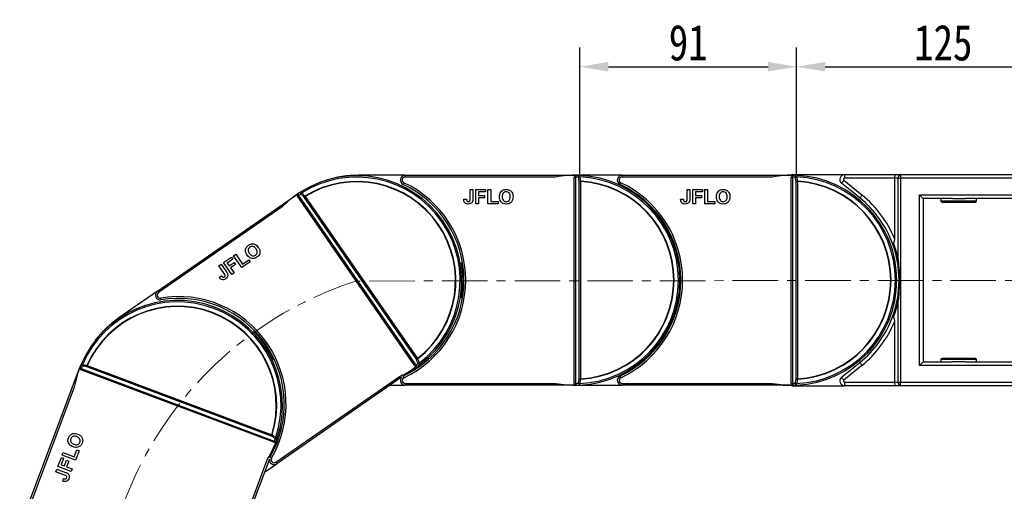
# Model space of a CAD drawing. Header units: millimetres. Extents: x -1177 to 904, y 240 to 1698.
# Tile 21 of 51: x -410 to 3, y 1099 to 1296. Entities that reach past the tile are written whole.
import ezdxf

# ---------------------------------------------------------------- set-up
doc = ezdxf.new("R2010")
doc.units = ezdxf.units.MM
doc.linetypes.add('CENTERX2', pattern=[20.32, 12.7, -2.54, 2.54, -2.54])
doc.styles.get("Standard").update_dxf_attribs({"font": '仿宋_GB2312.ttf', "width": 0.8})
doc.dimstyles.new('ISO-60.1', dxfattribs={"dimtxt": 15, "dimasz": 12, "dimexe": 8, "dimexo": 0.625, "dimgap": 2.5, "dimtad": 1, "dimdsep": 46, "dimtxsty": 'Standard', "dimcen": 2.5, "dimadec": 0, "dimazin": 0, "dimtfac": 1, "dimtmove": 0, "dimatfit": 3, "dimfxl": 0, "dimarcsym": 0})

# ---------------------------------------------------------------- blocks, each defined once
blk = doc.blocks.new('*D3551')
at = {"color": 0, "lineweight": -2}
for p, q in [((-83.87, 1231.59), (-83.87, 1284.55)), ((39.15, 1229.9), (39.15, 1284.55)), ((-71.87, 1276.55), (27.15, 1276.55))]:
    blk.add_line(p, q, dxfattribs=at)
at = {"color": 0, "lineweight": 9}
for points in [[(-71.87, 1278.55), (-71.87, 1274.55), (-83.87, 1276.55)], [(27.15, 1278.55), (27.15, 1274.55), (39.15, 1276.55)]]:
    blk.add_solid(points, dxfattribs=at)
at = {"layer": 'Defpoints', "color": 0, "lineweight": 9}
for p in [(39.15, 1276.55), (-83.87, 1230.97), (39.15, 1229.27)]:
    blk.add_point(p, dxfattribs=at)
at = {"color": 0, "lineweight": 9, "insert": (-22.36, 1286.55), "char_height": 15, "attachment_point": 5}
blk.add_mtext('125', dxfattribs=at)
blk = doc.blocks.new('*D3552')
at = {"color": 0, "lineweight": -2}
for p, q in [((-174.87, 1231.59), (-174.87, 1284.55)), ((-83.87, 1231.59), (-83.87, 1284.55)), ((-162.87, 1276.55), (-95.87, 1276.55))]:
    blk.add_line(p, q, dxfattribs=at)
at = {"color": 0, "lineweight": 9}
for points in [[(-162.87, 1278.55), (-162.87, 1274.55), (-174.87, 1276.55)], [(-95.87, 1278.55), (-95.87, 1274.55), (-83.87, 1276.55)]]:
    blk.add_solid(points, dxfattribs=at)
at = {"layer": 'Defpoints', "color": 0, "lineweight": 9}
for p in [(-83.87, 1276.55), (-174.87, 1230.97), (-83.87, 1230.97)]:
    blk.add_point(p, dxfattribs=at)
at = {"color": 0, "lineweight": 9, "insert": (-129.37, 1286.55), "char_height": 15, "attachment_point": 5}
blk.add_mtext('91', dxfattribs=at)

msp = doc.modelspace()

# ---------------------------------------------------------------- linework, layer by layer
at = {"color": 7, "linetype": 'Continuous', "lineweight": 25}
for p, q in [((-85.851, 1231.298), (-63.766, 1231.298)), ((-63.766, 1231.298), (-63.766, 1229.798)), ((-63.766, 1231.298), (-42.23, 1231.298)), ((-42.23, 1231.298), (-40.23, 1231.298)), ((-40.23, 1231.298), (-40.23, 1229.798)), ((-40.23, 1231.298), (37.149, 1231.298)), ((-248.129, 1231.034), (-267.851, 1231.034)), ((-248.129, 1230.284), (-248.129, 1231.034)), ((-248.129, 1231.034), (-177.162, 1231.034)), ((-184.94, 1230.284), (-248.129, 1230.284)), ((-177.162, 1231.034), (-177.162, 1231.033)), ((-177.162, 1231.034), (-176.851, 1231.034)), ((-177.162, 1143.784), (-177.162, 1230.284)), ((-177.006, 1230.284), (-177.162, 1230.284)), ((-157.129, 1231.034), (-176.851, 1231.034)), ((-176.631, 1230.278), (-176.631, 1143.791)), ((-175.071, 1228.396), (-174.54, 1228.396)), ((-175.071, 1145.673), (-175.071, 1228.396)), ((-174.54, 1228.396), (-174.54, 1145.673)), ((-157.129, 1230.284), (-157.129, 1231.034)), ((-157.129, 1231.034), (-86.162, 1231.034)), ((-93.94, 1230.284), (-157.129, 1230.284)), ((-86.162, 1231.034), (-86.162, 1231.033)), ((-86.162, 1231.034), (-85.851, 1231.034)), ((-86.162, 1143.784), (-86.162, 1230.284)), ((-86.006, 1230.284), (-86.162, 1230.284)), ((-85.631, 1230.278), (-85.631, 1143.791)), ((-84.071, 1228.396), (-83.54, 1228.396)), ((-84.071, 1145.673), (-84.071, 1228.396)), ((-83.54, 1228.396), (-83.54, 1145.673)), ((-57.363, 1221.54), (-65.025, 1227.744)), ((-64.081, 1228.91), (-56.419, 1222.705)), ((-42.851, 1229.798), (-63.766, 1229.798)), ((-41.29, 1229.798), (-42.851, 1229.798)), ((-42.851, 1229.798), (-42.851, 1204.483)), ((-41.29, 1229.798), (-40.23, 1229.798)), ((-41.29, 1195.696), (-41.29, 1229.798)), ((37.149, 1229.798), (-40.23, 1229.798)), ((-40.23, 1229.798), (-40.23, 1144.27)), ((-352.083, 1182.43), (-293.747, 1222.843)), ((-220.85, 1225.034), (-219.696, 1225.034)), ((-220.85, 1221.151), (-220.85, 1225.034)), ((-219.696, 1225.034), (-219.696, 1221.252)), ((-218.465, 1219.034), (-218.465, 1225.034)), ((-218.465, 1225.034), (-214.388, 1225.034)), ((-214.388, 1224.034), (-217.312, 1224.034)), ((-217.312, 1224.034), (-217.312, 1222.573)), ((-214.388, 1225.034), (-214.388, 1224.034)), ((-213.388, 1219.034), (-213.388, 1225.034)), ((-213.388, 1225.034), (-212.235, 1225.034)), ((-212.235, 1225.034), (-212.235, 1220.034)), ((-129.85, 1225.034), (-128.696, 1225.034)), ((-129.85, 1221.151), (-129.85, 1225.034)), ((-128.696, 1225.034), (-128.696, 1221.252)), ((-127.465, 1219.034), (-127.465, 1225.034)), ((-127.465, 1225.034), (-123.388, 1225.034)), ((-123.388, 1224.034), (-126.312, 1224.034)), ((-126.312, 1224.034), (-126.312, 1222.573)), ((-123.388, 1225.034), (-123.388, 1224.034)), ((-122.388, 1219.034), (-122.388, 1225.034)), ((-122.388, 1225.034), (-121.235, 1225.034)), ((-121.235, 1225.034), (-121.235, 1220.034)), ((-244.061, 1151.123), (-293.32, 1222.227)), ((-292.88, 1222.524), (-243.628, 1151.43)), ((-243.417, 1153.866), (-290.525, 1221.865)), ((-290.089, 1222.167), (-242.981, 1154.168)), ((-223.542, 1220.957), (-222.388, 1221.034)), ((-217.312, 1219.034), (-218.465, 1219.034)), ((-217.312, 1222.573), (-214.773, 1222.573)), ((-214.773, 1221.573), (-217.312, 1221.573)), ((-217.312, 1221.573), (-217.312, 1219.034)), ((-214.773, 1222.573), (-214.773, 1221.573)), ((-209.158, 1219.034), (-213.388, 1219.034)), ((-212.235, 1220.034), (-209.158, 1220.034)), ((-209.158, 1220.034), (-209.158, 1219.034)), ((-132.542, 1220.957), (-131.388, 1221.034)), ((-126.312, 1219.034), (-127.465, 1219.034)), ((-126.312, 1222.573), (-123.773, 1222.573)), ((-123.773, 1221.573), (-126.312, 1221.573)), ((-126.312, 1221.573), (-126.312, 1219.034)), ((-123.773, 1222.573), (-123.773, 1221.573)), ((-118.158, 1219.034), (-122.388, 1219.034)), ((-121.235, 1220.034), (-118.158, 1220.034)), ((-118.158, 1220.034), (-118.158, 1219.034)), ((-32.351, 1151.27), (-32.351, 1222.798)), ((-32.351, 1222.798), (30.649, 1222.798)), ((-30.851, 1221.298), (-30.851, 1152.77)), ((-18.543, 1221.298), (-30.851, 1221.298)), ((-23.351, 1221.298), (-23.351, 1220.298)), ((-22.851, 1219.798), (-8.851, 1219.798)), ((-18.543, 1221.298), (-13.158, 1221.298)), ((16.457, 1221.298), (-13.158, 1221.298)), ((-8.351, 1220.298), (-8.351, 1221.298)), ((-299.714, 1217.797), (-351.656, 1181.813)), ((-324.282, 1194.39), (-320.931, 1196.712)), ((-320.866, 1189.458), (-324.282, 1194.39)), ((-320.362, 1195.89), (-322.764, 1194.225)), ((-322.764, 1194.225), (-321.932, 1193.024)), ((-321.932, 1193.024), (-319.845, 1194.469)), ((-320.931, 1196.712), (-320.362, 1195.89)), ((-320.109, 1197.281), (-319.161, 1197.938)), ((-316.692, 1192.349), (-320.109, 1197.281)), ((-319.845, 1194.469), (-319.276, 1193.647)), ((-319.161, 1197.938), (-316.313, 1193.828)), ((-313.214, 1194.758), (-316.692, 1192.349)), ((-316.313, 1193.828), (-313.784, 1195.58)), ((-313.784, 1195.58), (-313.214, 1194.758)), ((-224.055, 1194.334), (-224.461, 1194.334)), ((-133.055, 1194.334), (-133.461, 1194.334)), ((-326.243, 1193.032), (-325.294, 1193.689)), ((-324.031, 1189.84), (-326.243, 1193.032)), ((-325.294, 1193.689), (-323.14, 1190.58)), ((-319.276, 1193.647), (-321.363, 1192.202)), ((-321.363, 1192.202), (-319.917, 1190.115)), ((-319.917, 1190.115), (-320.866, 1189.458)), ((-326.134, 1188.147), (-325.229, 1188.868)), ((-352.083, 1182.43), (-368.295, 1171.198)), ((-224.461, 1179.734), (-224.055, 1179.734)), ((-133.461, 1179.734), (-133.055, 1179.734)), ((-41.29, 1144.27), (-41.29, 1178.373)), ((-42.851, 1169.585), (-42.851, 1144.27)), ((-311.394, 1165.971), (-311.728, 1165.74)), ((-303.413, 1153.739), (-303.08, 1153.97)), ((-30.851, 1152.77), (-18.543, 1152.77)), ((-23.351, 1153.77), (-23.351, 1152.77)), ((-8.851, 1154.27), (-22.851, 1154.27)), ((-13.158, 1152.77), (-18.543, 1152.77)), ((-13.158, 1152.77), (16.457, 1152.77)), ((-8.351, 1152.77), (-8.351, 1153.77)), ((-409.855, 1083.277), (-384.917, 1149.718)), ((-384.215, 1149.455), (-384.16, 1149.6)), ((-303.231, 1119.058), (-384.215, 1149.455)), ((-384.022, 1149.949), (-303.051, 1119.557)), ((-304.265, 1121.68), (-381.712, 1150.749)), ((-381.525, 1151.245), (-304.078, 1122.176)), ((-243.633, 1150.506), (-248.791, 1146.934)), ((-243.841, 1151.084), (-243.09, 1151.057)), ((-65.025, 1146.325), (-57.363, 1152.529)), ((-56.419, 1151.363), (-64.081, 1145.159)), ((30.649, 1151.27), (-32.351, 1151.27)), ((-302.396, 1110.709), (-250.455, 1146.693)), ((-249.638, 1146.346), (-301.969, 1110.093)), ((-174.54, 1145.673), (-175.071, 1145.673)), ((-83.54, 1145.673), (-84.071, 1145.673)), ((-386.948, 1142.172), (-409.153, 1083.013)), ((-254.419, 1143.034), (-248.129, 1143.034)), ((-248.129, 1143.784), (-248.129, 1143.034)), ((-248.129, 1143.784), (-184.94, 1143.784)), ((-177.162, 1143.034), (-248.129, 1143.034)), ((-177.006, 1143.784), (-177.162, 1143.784)), ((-177.162, 1143.034), (-177.162, 1143.035)), ((-176.851, 1143.034), (-177.162, 1143.034)), ((-177.003, 1143.627), (-176.401, 1143.178)), ((-176.851, 1143.034), (-157.129, 1143.034)), ((-157.129, 1143.784), (-157.129, 1143.034)), ((-157.129, 1143.784), (-93.94, 1143.784)), ((-86.162, 1143.034), (-157.129, 1143.034)), ((-86.006, 1143.784), (-86.162, 1143.784)), ((-86.162, 1143.034), (-86.162, 1143.035)), ((-85.851, 1143.034), (-86.162, 1143.034)), ((-86.003, 1143.627), (-85.401, 1143.178)), ((-85.851, 1142.77), (-63.766, 1142.77)), ((-63.766, 1144.27), (-42.851, 1144.27)), ((-63.766, 1144.27), (-63.766, 1142.77)), ((-42.23, 1142.77), (-63.766, 1142.77)), ((-42.851, 1144.27), (-41.29, 1144.27)), ((-40.23, 1142.77), (-42.23, 1142.77)), ((-41.29, 1144.27), (-40.23, 1144.27)), ((-40.23, 1142.77), (-40.23, 1144.27)), ((-40.23, 1144.27), (37.149, 1144.27)), ((37.149, 1142.77), (-40.23, 1142.77)), ((-303.029, 1119.152), (-302.396, 1119.557)), ((-386.943, 1113.016), (-385.862, 1115.897)), ((-384.926, 1115.546), (-386.412, 1111.585)), ((-385.862, 1115.897), (-384.926, 1115.546)), ((-302.529, 1118.795), (-304.734, 1112.921)), ((-393.814, 1108.94), (-392.381, 1112.757)), ((-391.445, 1112.406), (-392.472, 1109.669)), ((-392.381, 1112.757), (-391.445, 1112.406)), ((-392.03, 1113.693), (-391.624, 1114.773)), ((-386.412, 1111.585), (-392.03, 1113.693)), ((-391.624, 1114.773), (-386.943, 1113.016)), ((-391.104, 1109.155), (-390.212, 1111.532)), ((-390.212, 1111.532), (-389.276, 1111.181)), ((-328.169, 1052.617), (-305.965, 1111.776)), ((-305.096, 1111.955), (-327.467, 1052.353)), ((-394.652, 1106.708), (-394.246, 1107.788)), ((-394.246, 1107.788), (-390.705, 1106.459)), ((-388.197, 1106.832), (-393.814, 1108.94)), ((-392.472, 1109.669), (-391.104, 1109.155)), ((-389.276, 1111.181), (-390.168, 1108.804)), ((-390.168, 1108.804), (-387.791, 1107.912)), ((-387.791, 1107.912), (-388.197, 1106.832)), ((-307.14, 1106.51), (-301.969, 1110.093)), ((-391.016, 1105.343), (-394.652, 1106.708)), ((-391.781, 1102.754), (-391.448, 1103.862))]:
    msp.add_line(p, q, dxfattribs=at)
at = {"color": 8, "linetype": 'Continuous', "lineweight": 25}
for p, q in [((-23.351, 1220.298), (-8.351, 1220.298)), ((-8.351, 1153.77), (-23.351, 1153.77))]:
    msp.add_line(p, q, dxfattribs=at)
at = {"color": 1, "linetype": 'CENTERX2', "lineweight": 13, "ltscale": 1.5}
msp.add_line((60.719, 1187.034), (-268.69, 1186.675), dxfattribs=at)
at = {"color": 7, "linetype": 'Continuous', "lineweight": 25, "flags": 128}
for points in [[(-90.678, 1231.034), (-89.819, 1231.12), (-85.851, 1231.298)], [(-248.66, 1227.903), (-248.722, 1227.77), (-248.782, 1227.643), (-248.837, 1227.526), (-248.886, 1227.423), (-248.925, 1227.338), (-248.955, 1227.276), (-248.973, 1227.237), (-248.979, 1227.224)], [(-174.898, 1230.387), (-174.893, 1230.511), (-174.888, 1230.626), (-174.883, 1230.73), (-174.879, 1230.82), (-174.876, 1230.893), (-174.873, 1230.946), (-174.872, 1230.979), (-174.871, 1230.99)], [(-174.54, 1228.396), (-174.539, 1228.414), (-174.538, 1228.432), (-174.537, 1228.451), (-174.536, 1228.469), (-174.535, 1228.488), (-174.534, 1228.506), (-174.533, 1228.524), (-174.532, 1228.542)], [(-157.66, 1227.903), (-157.722, 1227.77), (-157.782, 1227.643), (-157.837, 1227.526), (-157.886, 1227.423), (-157.925, 1227.338), (-157.955, 1227.276), (-157.973, 1227.237), (-157.979, 1227.224)], [(-83.898, 1230.387), (-83.893, 1230.511), (-83.888, 1230.626), (-83.883, 1230.73), (-83.879, 1230.82), (-83.876, 1230.893), (-83.873, 1230.946), (-83.872, 1230.979), (-83.871, 1230.99)], [(-83.54, 1228.396), (-83.539, 1228.414), (-83.538, 1228.432), (-83.537, 1228.451), (-83.536, 1228.469), (-83.535, 1228.488), (-83.534, 1228.506), (-83.533, 1228.524), (-83.532, 1228.542)], [(-65.025, 1227.744), (-65.007, 1227.766), (-64.953, 1227.833), (-64.866, 1227.94), (-64.748, 1228.085), (-64.605, 1228.262), (-64.442, 1228.464), (-64.265, 1228.682), (-64.081, 1228.91)], [(-293.747, 1222.843), (-293.715, 1222.866), (-293.683, 1222.888), (-293.651, 1222.91), (-293.619, 1222.932), (-293.587, 1222.954), (-293.555, 1222.976), (-293.523, 1222.998), (-293.492, 1223.02)], [(-291.518, 1223.6), (-291.584, 1223.705), (-291.645, 1223.803), (-291.701, 1223.891), (-291.749, 1223.967), (-291.787, 1224.029), (-291.816, 1224.074), (-291.833, 1224.102), (-291.839, 1224.111)], [(-293.192, 1222.315), (-293.208, 1222.304), (-293.224, 1222.293), (-293.24, 1222.282), (-293.256, 1222.271), (-293.272, 1222.26), (-293.288, 1222.249), (-293.304, 1222.238), (-293.32, 1222.227)], [(-290.525, 1221.865), (-290.481, 1221.896), (-290.432, 1221.93), (-290.38, 1221.966), (-290.325, 1222.004), (-290.268, 1222.043), (-290.21, 1222.084), (-290.15, 1222.125), (-290.089, 1222.167)], [(-290.089, 1222.167), (-290.099, 1222.183), (-290.109, 1222.199), (-290.118, 1222.214), (-290.128, 1222.23), (-290.138, 1222.246), (-290.147, 1222.261), (-290.157, 1222.277), (-290.166, 1222.292)], [(-56.419, 1222.705), (-56.603, 1222.478), (-56.78, 1222.259), (-56.944, 1222.058), (-57.087, 1221.881), (-57.204, 1221.736), (-57.291, 1221.628), (-57.345, 1221.562), (-57.363, 1221.54)], [(-32.351, 1222.798), (-32.058, 1222.506), (-31.777, 1222.224), (-31.518, 1221.965), (-31.29, 1221.738), (-31.104, 1221.551), (-30.965, 1221.412), (-30.88, 1221.327), (-30.851, 1221.298)], [(-351.656, 1181.813), (-351.739, 1181.933), (-351.819, 1182.049), (-351.893, 1182.156), (-351.958, 1182.249), (-352.011, 1182.326), (-352.05, 1182.383), (-352.075, 1182.418), (-352.083, 1182.43)], [(-350.736, 1179.553), (-350.712, 1179.409), (-350.689, 1179.27), (-350.667, 1179.142), (-350.648, 1179.03), (-350.633, 1178.938), (-350.621, 1178.87), (-350.614, 1178.827), (-350.612, 1178.813)], [(-242.981, 1154.168), (-243.042, 1154.126), (-243.102, 1154.085), (-243.16, 1154.044), (-243.217, 1154.005), (-243.272, 1153.967), (-243.324, 1153.931), (-243.372, 1153.897), (-243.417, 1153.866)], [(-242.891, 1154.052), (-242.902, 1154.067), (-242.913, 1154.081), (-242.925, 1154.095), (-242.936, 1154.11), (-242.947, 1154.125), (-242.959, 1154.139), (-242.97, 1154.154), (-242.981, 1154.168)], [(-30.851, 1152.77), (-30.874, 1152.748), (-30.941, 1152.68), (-31.052, 1152.569), (-31.202, 1152.419), (-31.387, 1152.234), (-31.601, 1152.02), (-31.838, 1151.783), (-32.09, 1151.531), (-32.351, 1151.27)], [(-384.917, 1149.718), (-384.903, 1149.755), (-384.889, 1149.791), (-384.876, 1149.828), (-384.862, 1149.864), (-384.848, 1149.901), (-384.835, 1149.937), (-384.821, 1149.973), (-384.808, 1150.009)], [(-383.516, 1151.61), (-383.63, 1151.658), (-383.736, 1151.704), (-383.832, 1151.745), (-383.914, 1151.78), (-383.981, 1151.808), (-384.03, 1151.83), (-384.06, 1151.842), (-384.07, 1151.847)], [(-381.712, 1150.749), (-381.692, 1150.8), (-381.672, 1150.855), (-381.65, 1150.914), (-381.626, 1150.976), (-381.602, 1151.041), (-381.577, 1151.108), (-381.551, 1151.176), (-381.525, 1151.245)], [(-381.525, 1151.245), (-381.542, 1151.253), (-381.559, 1151.26), (-381.576, 1151.267), (-381.593, 1151.275), (-381.61, 1151.282), (-381.627, 1151.29), (-381.643, 1151.297), (-381.66, 1151.304)], [(-243.933, 1151.211), (-243.949, 1151.2), (-243.964, 1151.189), (-243.98, 1151.178), (-243.996, 1151.167), (-244.012, 1151.156), (-244.028, 1151.145), (-244.044, 1151.134), (-244.061, 1151.123)], [(-243.378, 1150.683), (-243.41, 1150.661), (-243.441, 1150.64), (-243.473, 1150.617), (-243.505, 1150.595), (-243.537, 1150.573), (-243.569, 1150.551), (-243.601, 1150.529), (-243.633, 1150.506)], [(-241.776, 1151.847), (-241.783, 1151.856), (-241.803, 1151.882), (-241.835, 1151.925), (-241.879, 1151.982), (-241.934, 1152.054), (-241.997, 1152.137), (-242.067, 1152.229), (-242.141, 1152.327)], [(-57.363, 1152.529), (-57.345, 1152.507), (-57.291, 1152.44), (-57.204, 1152.333), (-57.087, 1152.188), (-56.944, 1152.011), (-56.78, 1151.809), (-56.603, 1151.591), (-56.419, 1151.363)], [(-174.532, 1145.526), (-174.533, 1145.544), (-174.534, 1145.563), (-174.535, 1145.581), (-174.536, 1145.599), (-174.537, 1145.618), (-174.538, 1145.636), (-174.539, 1145.655), (-174.54, 1145.673)], [(-157.66, 1146.166), (-157.722, 1146.298), (-157.782, 1146.426), (-157.837, 1146.543), (-157.886, 1146.646), (-157.925, 1146.73), (-157.955, 1146.793), (-157.973, 1146.832), (-157.979, 1146.845)], [(-83.532, 1145.526), (-83.533, 1145.544), (-83.534, 1145.563), (-83.535, 1145.581), (-83.536, 1145.599), (-83.537, 1145.618), (-83.538, 1145.636), (-83.539, 1145.655), (-83.54, 1145.673)], [(-65.025, 1146.325), (-65.007, 1146.302), (-64.953, 1146.236), (-64.866, 1146.128), (-64.748, 1145.983), (-64.605, 1145.807), (-64.442, 1145.605), (-64.265, 1145.386), (-64.081, 1145.159)], [(-174.871, 1143.079), (-174.872, 1143.09), (-174.873, 1143.123), (-174.876, 1143.176), (-174.879, 1143.249), (-174.883, 1143.338), (-174.888, 1143.442), (-174.893, 1143.558), (-174.898, 1143.681)], [(-85.851, 1142.77), (-89.819, 1142.949), (-90.678, 1143.034)], [(-83.871, 1143.079), (-83.872, 1143.09), (-83.873, 1143.123), (-83.876, 1143.176), (-83.879, 1143.249), (-83.883, 1143.338), (-83.888, 1143.442), (-83.893, 1143.558), (-83.898, 1143.681)], [(-304.078, 1122.176), (-304.104, 1122.107), (-304.13, 1122.039), (-304.155, 1121.972), (-304.179, 1121.907), (-304.203, 1121.845), (-304.225, 1121.786), (-304.246, 1121.731), (-304.265, 1121.68)], [(-303.938, 1122.132), (-303.955, 1122.138), (-303.973, 1122.143), (-303.99, 1122.149), (-304.008, 1122.154), (-304.026, 1122.16), (-304.043, 1122.165), (-304.061, 1122.171), (-304.078, 1122.176)], [(-301.766, 1120.955), (-301.777, 1120.958), (-301.808, 1120.968), (-301.859, 1120.985), (-301.928, 1121.007), (-302.013, 1121.035), (-302.112, 1121.067), (-302.222, 1121.103), (-302.339, 1121.141)], [(-303.177, 1119.204), (-303.183, 1119.186), (-303.19, 1119.168), (-303.197, 1119.15), (-303.204, 1119.131), (-303.211, 1119.113), (-303.218, 1119.095), (-303.224, 1119.077), (-303.231, 1119.058)], [(-302.42, 1119.086), (-302.433, 1119.05), (-302.447, 1119.014), (-302.461, 1118.977), (-302.474, 1118.941), (-302.488, 1118.904), (-302.502, 1118.868), (-302.515, 1118.831), (-302.529, 1118.795)], [(-302.396, 1110.709), (-302.313, 1110.589), (-302.233, 1110.473), (-302.159, 1110.367), (-302.094, 1110.273), (-302.041, 1110.196), (-302.002, 1110.139), (-301.977, 1110.104), (-301.969, 1110.093)]]:
    msp.add_lwpolyline(points, dxfattribs=at)
at = {"color": 8, "linetype": 'Continuous', "lineweight": 25, "flags": 128}
for points in [[(-248.66, 1146.166), (-248.722, 1146.298), (-248.782, 1146.426), (-248.837, 1146.543), (-248.886, 1146.646), (-248.925, 1146.73), (-248.955, 1146.793), (-248.972, 1146.829)], [(-304.189, 1112.364), (-304.316, 1112.438), (-304.438, 1112.508), (-304.55, 1112.573), (-304.648, 1112.63), (-304.729, 1112.677), (-304.789, 1112.712), (-304.823, 1112.732)]]:
    msp.add_lwpolyline(points, dxfattribs=at)
at = {"color": 7, "linetype": 'Continuous', "lineweight": 25}
for centre, radius, start, end in [((-63.766, 1229.298), 2, 90, 231), ((-39.964, 1229.986), 1.339, 101.42166, 188.04968), ((-268.435, 1186.852), 44, 307.29199, 122.13481), ((-268.435, 1186.852), 43.397, 307.29199, 122.13481), ((-268.435, 1186.852), 41.573, 307.91092, 121.51588), ((-268.435, 1186.852), 41.426, 307.91092, 121.51588), ((-267.851, 1187.034), 44, 90, 107.75503), ((-248.129, 1229.034), 2, 90, 244.84651), ((-248.129, 1229.034), 1.25, 90, 244.84651), ((-267.851, 1187.034), 44.4, 295.15349, 64.84651), ((-267.851, 1187.034), 45.15, 295.15349, 64.84651), ((-176.851, 1187.034), 44, 88.59475, 100.59402), ((-173.455, 1230.285), 3.551, 177.47713, 180.01129), ((-175.752, 1230.297), 0.88, 137.55723, 181.27057), ((-177.381, 1187.034), 43.25, 87.42141, 89.00639), ((-176.851, 1187.034), 44, 87.42141, 88.59475), ((-174.763, 1230.321), 0.677, 99.21634, 186.83458), ((-174.355, 1227.348), 3.088, 100.13319, 110.47652), ((-173.99, 1225.492), 3.098, 100.08437, 110.42255), ((-176.851, 1187.034), 43.397, 272.57859, 87.42141), ((-176.851, 1187.034), 44, 272.57859, 87.42141), ((-176.851, 1187.034), 41.426, 273.19752, 86.80248), ((-176.851, 1187.034), 41.573, 273.19752, 86.80248), ((-157.129, 1229.034), 2, 90, 244.84651), ((-157.129, 1229.034), 1.25, 90, 244.84651), ((-176.851, 1187.034), 44.4, 295.15349, 64.84651), ((-176.851, 1187.034), 45.15, 295.15349, 64.84651), ((-85.851, 1187.034), 44, 88.59475, 100.59402), ((-82.453, 1230.285), 3.553, 177.47718, 180.00988), ((-84.752, 1230.297), 0.88, 137.55601, 181.27179), ((-86.381, 1187.034), 43.25, 87.42141, 89.00639), ((-85.851, 1187.034), 44, 87.42141, 88.59475), ((-83.763, 1230.321), 0.677, 99.21672, 186.83419), ((-83.355, 1227.348), 3.088, 100.13304, 110.47646), ((-82.99, 1225.492), 3.098, 100.0844, 110.42252), ((-85.851, 1187.034), 43.397, 272.57859, 87.42141), ((-85.851, 1187.034), 44, 272.57859, 87.42141), ((-85.851, 1187.034), 41.426, 273.19752, 86.80248), ((-85.851, 1187.034), 41.573, 273.19752, 86.80248), ((-63.766, 1229.298), 0.5, 90, 231), ((-268.435, 1186.852), 44, 123.30815, 135.30742), ((-293.762, 1222.832), 0.0189, 33.10456, 36.43335), ((-292.168, 1223.04), 0.88, 172.26965, 215.98343), ((-268.871, 1186.55), 43.25, 122.13481, 123.71979), ((-268.435, 1186.852), 44, 122.13481, 123.30815), ((-291.369, 1223.623), 0.677, 133.93028, 221.54767), ((-289.341, 1221.411), 3.088, 134.84558, 145.18982), ((-290.26, 1224.347), 3.567, 212.19603, 214.71899), ((-287.984, 1220.094), 3.098, 134.79723, 145.13543), ((-85.305, 1187.034), 44.4, 20.20546, 51), ((-85.305, 1187.034), 45.9, 22.34314, 51), ((-22.851, 1220.298), 0.5, 180, 270), ((-8.851, 1220.298), 0.5, 270, 0), ((-85.305, 1187.034), 44.4, 339.79454, 20.20546), ((-86.366, 1187.034), 45.9, 10.87743, 19.98193), ((-267.851, 1187.034), 44, 350.44995, 9.55005), ((-350.944, 1180.785), 2, 124.7134, 279.55992), ((-350.944, 1180.785), 1.25, 124.7134, 279.55992), ((-343.614, 1134.547), 44, 342.0054, 156.84822), ((-343.614, 1134.547), 43.397, 342.0054, 156.84822), ((-343.238, 1135.03), 45.15, 329.86689, 99.55992), ((-343.238, 1135.03), 44.4, 329.86689, 99.55992), ((-86.366, 1187.034), 45.9, 340.01807, 349.12257), ((-343.614, 1134.547), 41.573, 342.62433, 156.22929), ((-343.614, 1134.547), 41.426, 342.62433, 156.22929), ((-343.238, 1135.03), 44, 124.7134, 142.46843), ((-85.305, 1187.034), 44.4, 309, 339.79454), ((-85.305, 1187.034), 45.9, 309, 337.65686), ((-343.238, 1135.03), 44, 25.16335, 44.26345), ((-244.182, 1156.868), 3.097, 284.29001, 294.63006), ((-22.851, 1153.77), 0.5, 90, 180), ((-8.851, 1153.77), 0.5, 0, 90), ((-343.614, 1134.547), 44, 158.02155, 170.02083), ((-384.907, 1149.742), 0.026, 247.88063, 250.27037), ((-383.731, 1150.779), 0.88, 206.98614, 250.69646), ((-343.614, 1134.547), 44, 156.84822, 158.02155), ((-382.914, 1152.923), 3.549, 246.90222, 249.43793), ((-383.406, 1151.713), 0.677, 168.64761, 256.25693), ((-343.8, 1134.051), 43.25, 156.84822, 158.43319), ((-380.479, 1151.05), 3.088, 169.55791, 179.90022), ((-378.611, 1150.74), 3.101, 169.51799, 179.84576), ((-268.435, 1186.852), 44, 294.11938, 306.11866), ((-241.015, 1153.232), 3.55, 214.70167, 217.23718), ((-243.619, 1150.517), 0.018, 213.0176, 216.52031), ((-268.871, 1186.55), 43.25, 305.70702, 307.29199), ((-242.894, 1151.915), 0.88, 213.4411, 257.15813), ((-243.426, 1155.136), 3.088, 284.23849, 294.57974), ((-242.068, 1152.459), 0.677, 207.87907, 295.49703), ((-268.435, 1186.852), 44, 306.11866, 307.29199), ((-248.129, 1145.034), 2, 139.0024, 270), ((-248.129, 1145.034), 1.25, 115.15349, 270), ((-173.99, 1148.576), 3.098, 249.57735, 259.91536), ((-157.129, 1145.034), 2, 115.15349, 270), ((-157.129, 1145.034), 1.25, 115.15349, 270), ((-82.99, 1148.576), 3.098, 249.57738, 259.91533), ((-63.766, 1144.77), 2, 129, 270), ((-63.766, 1144.77), 0.5, 129, 270), ((-176.851, 1187.034), 44, 259.40598, 271.40525), ((-173.455, 1143.784), 3.551, 179.98864, 182.52294), ((-177.381, 1187.034), 43.25, 270.99361, 272.57859), ((-175.752, 1143.771), 0.88, 178.72973, 222.44247), ((-176.851, 1187.034), 44, 271.40525, 272.57859), ((-174.763, 1143.747), 0.677, 173.16557, 260.78352), ((-174.355, 1146.721), 3.088, 249.52417, 259.86686), ((-85.851, 1187.034), 44, 259.40598, 271.40525), ((-82.453, 1143.784), 3.553, 179.99005, 182.52288), ((-86.381, 1187.034), 43.25, 270.99361, 272.57859), ((-84.752, 1143.771), 0.88, 178.7285, 222.4437), ((-85.851, 1187.034), 44, 271.40525, 272.57859), ((-83.763, 1143.747), 0.677, 173.16595, 260.78314), ((-83.355, 1146.721), 3.088, 249.52423, 259.867), ((-39.964, 1144.083), 1.339, 171.95047, 258.57818), ((-343.614, 1134.547), 44, 328.83279, 340.83206), ((-306.602, 1123.711), 3.096, 319.00151, 329.34474), ((-343.8, 1134.051), 43.25, 340.42042, 342.0054), ((-302.724, 1120.373), 0.88, 248.15414, 291.87193), ((-304.995, 1122.718), 3.088, 318.95216, 329.29393), ((-302.354, 1121.291), 0.677, 242.59312, 330.21016), ((-343.614, 1134.547), 44, 340.83206, 342.0054), ((-301.926, 1122.533), 3.556, 249.41619, 251.94677), ((-302.549, 1118.742), 0.0561, 69.15749, 70.27739), ((-303.108, 1111.737), 2, 173.7158, 304.7134), ((-303.108, 1111.737), 1.25, 149.86689, 304.7134)]:
    msp.add_arc(centre, radius, start, end, dxfattribs=at)
at = {"color": 1, "linetype": 'CENTERX2', "lineweight": 13, "ltscale": 1.5}
msp.add_arc((-221.783, 1039.994), 153.999, 107.73374, 263.34044, dxfattribs=at)
at = {"color": 7, "linetype": 'Continuous', "lineweight": 25}
for centre, start_param, end_param in [((-42.23, 1229.798), 0, 1.5707963), ((-42.23, 1144.27), 1.5707963, 3.1415927)]:
    msp.add_ellipse(centre, major_axis=(0, 1.5), ratio=0.4142136, start_param=start_param, end_param=end_param, dxfattribs=at)
for points, knots in [([(-177.003, 1230.441), (-177.055, 1230.39), (-177.108, 1230.338), (-177.16, 1230.286), (-177.162, 1230.284)], [0, 0, 0, 0, 0.9754991, 1, 1, 1, 1]), ([(-176.631, 1230.278), (-176.696, 1230.28), (-176.808, 1230.283), (-176.948, 1230.284), (-177.006, 1230.284)], [0, 0, 0, 0, 0.5842824, 1, 1, 1, 1]), ([(-176.401, 1230.891), (-176.579, 1230.779), (-176.792, 1230.644), (-176.973, 1230.47), (-177.003, 1230.441)], [0, 0, 0, 0, 0.8352723, 1, 1, 1, 1]), ([(-175.772, 1231.021), (-175.938, 1231.012), (-176.156, 1231), (-176.353, 1230.912), (-176.401, 1230.891)], [0, 0, 0, 0, 0.7597038, 1, 1, 1, 1]), ([(-175.071, 1228.396), (-175.154, 1228.817), (-175.275, 1229.432), (-175.397, 1230.047), (-175.435, 1230.241)], [0, 0, 0, 0, 0.6855322, 1, 1, 1, 1]), ([(-174.898, 1230.387), (-174.803, 1229.906), (-174.681, 1229.291), (-174.559, 1228.676), (-174.532, 1228.542)], [0, 0, 0, 0, 0.7828234, 1, 1, 1, 1]), ([(-86.003, 1230.441), (-86.055, 1230.39), (-86.108, 1230.338), (-86.16, 1230.286), (-86.162, 1230.284)], [0, 0, 0, 0, 0.97547577, 1, 1, 1, 1]), ([(-85.631, 1230.278), (-85.696, 1230.28), (-85.808, 1230.283), (-85.948, 1230.284), (-86.006, 1230.284)], [0, 0, 0, 0, 0.58428531, 1, 1, 1, 1]), ([(-85.401, 1230.891), (-85.579, 1230.779), (-85.792, 1230.644), (-85.973, 1230.47), (-86.003, 1230.441)], [0, 0, 0, 0, 0.8352708, 1, 1, 1, 1]), ([(-84.772, 1231.021), (-84.938, 1231.012), (-85.156, 1231), (-85.353, 1230.912), (-85.401, 1230.891)], [0, 0, 0, 0, 0.7597051, 1, 1, 1, 1]), ([(-84.071, 1228.396), (-84.154, 1228.817), (-84.275, 1229.432), (-84.397, 1230.047), (-84.435, 1230.241)], [0, 0, 0, 0, 0.68553194, 1, 1, 1, 1]), ([(-83.898, 1230.387), (-83.803, 1229.906), (-83.681, 1229.291), (-83.558, 1228.676), (-83.532, 1228.542)], [0, 0, 0, 0, 0.7828236, 1, 1, 1, 1]), ([(-293.04, 1223.159), (-293.123, 1222.965), (-293.221, 1222.733), (-293.271, 1222.487), (-293.279, 1222.446)], [0, 0, 0, 0, 0.8352666, 1, 1, 1, 1]), ([(-292.597, 1223.624), (-292.728, 1223.522), (-292.901, 1223.388), (-293.013, 1223.203), (-293.04, 1223.159)], [0, 0, 0, 0, 0.7597037, 1, 1, 1, 1]), ([(-290.525, 1221.865), (-290.834, 1222.164), (-291.284, 1222.601), (-291.734, 1223.037), (-291.876, 1223.174)], [0, 0, 0, 0, 0.6855297, 1, 1, 1, 1]), ([(-291.518, 1223.6), (-291.165, 1223.259), (-290.715, 1222.823), (-290.264, 1222.387), (-290.166, 1222.292)], [0, 0, 0, 0, 0.78282286, 1, 1, 1, 1]), ([(-208.542, 1221.998), (-208.534, 1222.291), (-208.52, 1222.813), (-208.349, 1223.307), (-208.274, 1223.523)], [0, 0, 0, 0, 0.5601719, 1, 1, 1, 1]), ([(-208.274, 1223.523), (-208.097, 1223.843), (-207.78, 1224.413), (-207.217, 1224.734), (-206.969, 1224.876)], [0, 0, 0, 0, 0.559957, 1, 1, 1, 1]), ([(-205.69, 1224.111), (-205.976, 1224.078), (-206.546, 1224.013), (-207.308, 1223.233), (-207.358, 1222.491), (-207.388, 1222.038)], [0, 0, 0, 0, 0.2802657, 0.5598739, 1, 1, 1, 1]), ([(-206.969, 1224.876), (-206.739, 1224.954), (-206.328, 1225.093), (-205.895, 1225.106), (-205.705, 1225.111)], [0, 0, 0, 0, 0.5595682, 1, 1, 1, 1]), ([(-205.705, 1225.111), (-205.258, 1225.069), (-204.365, 1224.984), (-203.372, 1224.135), (-202.906, 1223.074), (-202.869, 1222.376), (-202.85, 1222.026)], [0, 0, 0, 0, 0.2798272, 0.5586382, 0.7789885, 1, 1, 1, 1]), ([(-204.004, 1222.055), (-204.016, 1222.337), (-204.041, 1222.9), (-204.402, 1223.629), (-205.024, 1224.055), (-205.468, 1224.092), (-205.69, 1224.111)], [0, 0, 0, 0, 0.2810963, 0.5600088, 0.7797023, 1, 1, 1, 1]), ([(-117.542, 1221.998), (-117.534, 1222.291), (-117.52, 1222.813), (-117.349, 1223.307), (-117.274, 1223.523)], [0, 0, 0, 0, 0.56017118, 1, 1, 1, 1]), ([(-117.274, 1223.523), (-117.097, 1223.843), (-116.78, 1224.413), (-116.217, 1224.734), (-115.969, 1224.876)], [0, 0, 0, 0, 0.559956, 1, 1, 1, 1]), ([(-114.69, 1224.111), (-114.976, 1224.078), (-115.546, 1224.013), (-116.308, 1223.233), (-116.358, 1222.491), (-116.388, 1222.038)], [0, 0, 0, 0, 0.2802668, 0.5598741, 1, 1, 1, 1]), ([(-115.969, 1224.876), (-115.739, 1224.954), (-115.328, 1225.093), (-114.895, 1225.106), (-114.705, 1225.111)], [0, 0, 0, 0, 0.5595645, 1, 1, 1, 1]), ([(-114.705, 1225.111), (-114.258, 1225.069), (-113.365, 1224.984), (-112.372, 1224.135), (-111.906, 1223.074), (-111.869, 1222.376), (-111.85, 1222.026)], [0, 0, 0, 0, 0.2798266, 0.5586385, 0.7789884, 1, 1, 1, 1]), ([(-113.004, 1222.055), (-113.016, 1222.337), (-113.041, 1222.9), (-113.402, 1223.629), (-114.024, 1224.055), (-114.468, 1224.092), (-114.69, 1224.111)], [0, 0, 0, 0, 0.2810965, 0.5600083, 0.7797031, 1, 1, 1, 1]), ([(-293.279, 1222.446), (-293.292, 1222.375), (-293.306, 1222.302), (-293.319, 1222.229), (-293.32, 1222.227)], [0, 0, 0, 0, 0.97548191, 1, 1, 1, 1]), ([(-292.88, 1222.524), (-292.935, 1222.488), (-293.029, 1222.427), (-293.144, 1222.348), (-293.192, 1222.315)], [0, 0, 0, 0, 0.58428297, 1, 1, 1, 1]), ([(-221.689, 1218.957), (-221.982, 1218.979), (-222.565, 1219.022), (-223.231, 1219.567), (-223.508, 1220.274), (-223.531, 1220.729), (-223.542, 1220.957)], [0, 0, 0, 0, 0.2802381, 0.558422, 0.7788368, 1, 1, 1, 1]), ([(-222.388, 1221.034), (-222.383, 1220.89), (-222.372, 1220.631), (-222.275, 1220.393), (-222.232, 1220.288)], [0, 0, 0, 0, 0.5609963, 1, 1, 1, 1]), ([(-222.232, 1220.288), (-222.192, 1220.232), (-222.112, 1220.12), (-221.9, 1219.984), (-221.723, 1219.968), (-221.614, 1219.957)], [0, 0, 0, 0, 0.2807457, 0.5609386, 1, 1, 1, 1]), ([(-219.827, 1220.111), (-219.921, 1219.912), (-220.11, 1219.512), (-220.771, 1219.029), (-221.341, 1218.984), (-221.689, 1218.957)], [0, 0, 0, 0, 0.2801249, 0.5603055, 1, 1, 1, 1]), ([(-221.614, 1219.957), (-221.475, 1219.967), (-221.266, 1219.981), (-221.036, 1220.147), (-220.846, 1220.522), (-220.848, 1220.871), (-220.85, 1221.151)], [0, 0, 0, 0, 0.2493941, 0.3744254, 0.4994547, 1, 1, 1, 1]), ([(-219.696, 1221.252), (-219.698, 1221.036), (-219.7, 1220.651), (-219.788, 1220.276), (-219.827, 1220.111)], [0, 0, 0, 0, 0.5602946, 1, 1, 1, 1]), ([(-205.688, 1218.957), (-206.132, 1218.998), (-207.018, 1219.078), (-208.011, 1219.908), (-208.485, 1220.958), (-208.523, 1221.651), (-208.542, 1221.998)], [0, 0, 0, 0, 0.2799411, 0.5587133, 0.7790493, 1, 1, 1, 1]), ([(-207.388, 1222.038), (-207.375, 1221.754), (-207.348, 1221.188), (-206.97, 1220.466), (-206.359, 1220.024), (-205.913, 1219.98), (-205.69, 1219.957)], [0, 0, 0, 0, 0.2810121, 0.5601267, 0.7799443, 1, 1, 1, 1]), ([(-205.69, 1219.957), (-205.405, 1219.994), (-204.835, 1220.068), (-204.087, 1220.861), (-204.035, 1221.602), (-204.004, 1222.055)], [0, 0, 0, 0, 0.2799843, 0.5597498, 1, 1, 1, 1]), ([(-202.85, 1222.026), (-202.88, 1221.582), (-202.938, 1220.698), (-203.638, 1219.623), (-204.644, 1219.033), (-205.34, 1218.983), (-205.688, 1218.957)], [0, 0, 0, 0, 0.280559, 0.5594764, 0.7794242, 1, 1, 1, 1]), ([(-130.689, 1218.957), (-130.982, 1218.979), (-131.565, 1219.022), (-132.231, 1219.567), (-132.508, 1220.274), (-132.531, 1220.729), (-132.542, 1220.957)], [0, 0, 0, 0, 0.2802376, 0.5584215, 0.778837, 1, 1, 1, 1]), ([(-131.388, 1221.034), (-131.383, 1220.89), (-131.372, 1220.631), (-131.275, 1220.393), (-131.232, 1220.288)], [0, 0, 0, 0, 0.5609943, 1, 1, 1, 1]), ([(-131.232, 1220.288), (-131.192, 1220.232), (-131.112, 1220.12), (-130.9, 1219.984), (-130.723, 1219.968), (-130.614, 1219.957)], [0, 0, 0, 0, 0.2807458, 0.5609361, 1, 1, 1, 1]), ([(-128.827, 1220.111), (-128.921, 1219.912), (-129.11, 1219.512), (-129.771, 1219.029), (-130.341, 1218.984), (-130.689, 1218.957)], [0, 0, 0, 0, 0.2801234, 0.5603049, 1, 1, 1, 1]), ([(-130.614, 1219.957), (-130.475, 1219.967), (-130.266, 1219.981), (-130.036, 1220.147), (-129.846, 1220.522), (-129.848, 1220.871), (-129.85, 1221.151)], [0, 0, 0, 0, 0.2493953, 0.3744257, 0.4994545, 1, 1, 1, 1]), ([(-128.696, 1221.252), (-128.698, 1221.036), (-128.7, 1220.651), (-128.788, 1220.276), (-128.827, 1220.111)], [0, 0, 0, 0, 0.560294, 1, 1, 1, 1]), ([(-114.688, 1218.957), (-115.132, 1218.998), (-116.018, 1219.078), (-117.011, 1219.908), (-117.485, 1220.958), (-117.523, 1221.651), (-117.542, 1221.998)], [0, 0, 0, 0, 0.2799406, 0.5587132, 0.7790493, 1, 1, 1, 1]), ([(-116.388, 1222.038), (-116.375, 1221.754), (-116.348, 1221.188), (-115.97, 1220.466), (-115.359, 1220.024), (-114.913, 1219.98), (-114.69, 1219.957)], [0, 0, 0, 0, 0.2810118, 0.5601268, 0.7799447, 1, 1, 1, 1]), ([(-114.69, 1219.957), (-114.405, 1219.994), (-113.835, 1220.068), (-113.087, 1220.861), (-113.035, 1221.602), (-113.004, 1222.055)], [0, 0, 0, 0, 0.279983, 0.5597491, 1, 1, 1, 1]), ([(-111.85, 1222.026), (-111.88, 1221.582), (-111.938, 1220.698), (-112.638, 1219.623), (-113.644, 1219.033), (-114.34, 1218.983), (-114.688, 1218.957)], [0, 0, 0, 0, 0.2805591, 0.5594766, 0.7794243, 1, 1, 1, 1]), ([(-313.837, 1201.72), (-313.445, 1201.94), (-312.663, 1202.378), (-311.364, 1202.246), (-310.376, 1201.639), (-309.948, 1201.086), (-309.733, 1200.809)], [0, 0, 0, 0, 0.2798262, 0.5586377, 0.7789878, 1, 1, 1, 1]), ([(-43.229, 1202.719), (-43.33, 1202.66), (-43.533, 1202.541), (-43.635, 1202.431), (-43.642, 1202.384), (-43.637, 1202.37), (-43.637, 1202.37)], [0, 0, 0, 0, 0.399479, 0.7987931, 0.9895132, 1, 1, 1, 1]), ([(-42.851, 1204.483), (-42.858, 1204.144), (-42.868, 1203.694), (-42.972, 1203.154), (-43.059, 1202.904), (-43.158, 1202.766), (-43.211, 1202.731), (-43.229, 1202.719)], [0, 0, 0, 0, 0.52788263, 0.69965759, 0.8726706, 0.95593948, 1, 1, 1, 1]), ([(-315.045, 1198.952), (-315.081, 1199.315), (-315.145, 1199.964), (-314.865, 1200.549), (-314.742, 1200.806)], [0, 0, 0, 0, 0.5599558, 1, 1, 1, 1]), ([(-314.397, 1197.545), (-314.556, 1197.79), (-314.842, 1198.228), (-314.983, 1198.731), (-315.045, 1198.952)], [0, 0, 0, 0, 0.5601699, 1, 1, 1, 1]), ([(-314.742, 1200.806), (-314.597, 1201.001), (-314.339, 1201.35), (-313.99, 1201.607), (-313.837, 1201.72)], [0, 0, 0, 0, 0.5595721, 1, 1, 1, 1]), ([(-313.255, 1200.906), (-313.471, 1200.717), (-313.902, 1200.338), (-314.085, 1199.263), (-313.704, 1198.625), (-313.471, 1198.235)], [0, 0, 0, 0, 0.2802681, 0.5598743, 1, 1, 1, 1]), ([(-313.471, 1198.235), (-313.298, 1198.009), (-312.953, 1197.559), (-312.231, 1197.181), (-311.478, 1197.165), (-311.086, 1197.383), (-310.89, 1197.492)], [0, 0, 0, 0, 0.28100857, 0.56012649, 0.77994206, 1, 1, 1, 1]), ([(-310.698, 1200.176), (-310.869, 1200.401), (-311.21, 1200.85), (-311.922, 1201.243), (-312.675, 1201.239), (-313.062, 1201.017), (-313.255, 1200.906)], [0, 0, 0, 0, 0.2810955, 0.5600071, 0.7797061, 1, 1, 1, 1]), ([(-310.89, 1197.492), (-310.676, 1197.684), (-310.25, 1198.07), (-310.086, 1199.147), (-310.466, 1199.786), (-310.698, 1200.176)], [0, 0, 0, 0, 0.2799818, 0.5597484, 1, 1, 1, 1]), ([(-309.733, 1200.809), (-309.505, 1200.428), (-309.049, 1199.667), (-309.012, 1198.385), (-309.504, 1197.327), (-310.046, 1196.89), (-310.318, 1196.671)], [0, 0, 0, 0, 0.2805586, 0.5594765, 0.7794244, 1, 1, 1, 1]), ([(-310.318, 1196.671), (-310.706, 1196.451), (-311.48, 1196.013), (-312.77, 1196.129), (-313.757, 1196.723), (-314.183, 1197.271), (-314.397, 1197.545)], [0, 0, 0, 0, 0.27994, 0.5587144, 0.7790483, 1, 1, 1, 1]), ([(-41.29, 1195.696), (-41.29, 1195.691), (-41.216, 1194.911), (-40.999, 1192.571), (-40.771, 1188.656), (-40.813, 1183.652), (-41.115, 1180.228), (-41.29, 1178.378), (-41.29, 1178.373)], [0, 0, 0, 0, 0.0008707, 0.1358897, 0.4068139, 0.6776992, 0.9991294, 1, 1, 1, 1]), ([(-323.98, 1188.423), (-323.871, 1188.51), (-323.707, 1188.641), (-323.612, 1188.909), (-323.67, 1189.325), (-323.87, 1189.611), (-324.031, 1189.84)], [0, 0, 0, 0, 0.2493984, 0.3744261, 0.4994538, 1, 1, 1, 1]), ([(-323.14, 1190.58), (-323.018, 1190.402), (-322.801, 1190.083), (-322.66, 1189.725), (-322.598, 1189.568)], [0, 0, 0, 0, 0.5602914, 1, 1, 1, 1]), ([(-323.472, 1187.559), (-323.725, 1187.41), (-324.229, 1187.113), (-325.086, 1187.182), (-325.716, 1187.605), (-325.994, 1187.967), (-326.134, 1188.147)], [0, 0, 0, 0, 0.2802391, 0.558419, 0.7788353, 1, 1, 1, 1]), ([(-325.229, 1188.868), (-325.142, 1188.752), (-324.986, 1188.546), (-324.771, 1188.405), (-324.676, 1188.343)], [0, 0, 0, 0, 0.5609934, 1, 1, 1, 1]), ([(-324.676, 1188.343), (-324.611, 1188.32), (-324.482, 1188.273), (-324.23, 1188.283), (-324.074, 1188.37), (-323.98, 1188.423)], [0, 0, 0, 0, 0.2807411, 0.560931, 1, 1, 1, 1]), ([(-322.598, 1189.568), (-322.562, 1189.35), (-322.49, 1188.914), (-322.757, 1188.14), (-323.201, 1187.779), (-323.472, 1187.559)], [0, 0, 0, 0, 0.2801233, 0.5603039, 1, 1, 1, 1]), ([(-43.637, 1171.699), (-43.637, 1171.698), (-43.642, 1171.685), (-43.635, 1171.638), (-43.533, 1171.528), (-43.33, 1171.409), (-43.229, 1171.349)], [0, 0, 0, 0, 0.0104866, 0.2011834, 0.6005197, 1, 1, 1, 1]), ([(-43.229, 1171.349), (-43.193, 1171.321), (-43.109, 1171.255), (-42.98, 1170.97), (-42.869, 1170.404), (-42.858, 1169.897), (-42.851, 1169.585)], [0, 0, 0, 0, 0.08962694, 0.21035424, 0.51336704, 1, 1, 1, 1]), ([(-242.667, 1152.142), (-242.745, 1152.323), (-242.995, 1152.897), (-243.246, 1153.472), (-243.417, 1153.866)], [0, 0, 0, 0, 0.3144688, 1, 1, 1, 1]), ([(-242.891, 1154.052), (-242.72, 1153.658), (-242.47, 1153.083), (-242.22, 1152.508), (-242.141, 1152.327)], [0, 0, 0, 0, 0.6855371, 1, 1, 1, 1]), ([(-384.416, 1151.015), (-384.466, 1150.856), (-384.531, 1150.648), (-384.518, 1150.432), (-384.515, 1150.38)], [0, 0, 0, 0, 0.7597028, 1, 1, 1, 1]), ([(-384.515, 1150.38), (-384.473, 1150.174), (-384.422, 1149.927), (-384.322, 1149.696), (-384.306, 1149.658)], [0, 0, 0, 0, 0.8352645, 1, 1, 1, 1]), ([(-384.306, 1149.658), (-384.276, 1149.592), (-384.246, 1149.524), (-384.215, 1149.456), (-384.215, 1149.455)], [0, 0, 0, 0, 0.9754828, 1, 1, 1, 1]), ([(-384.022, 1149.949), (-384.047, 1149.889), (-384.09, 1149.785), (-384.139, 1149.654), (-384.16, 1149.6)], [0, 0, 0, 0, 0.58427756, 1, 1, 1, 1]), ([(-381.712, 1150.749), (-382.136, 1150.819), (-382.754, 1150.921), (-383.373, 1151.023), (-383.567, 1151.055)], [0, 0, 0, 0, 0.68553145, 1, 1, 1, 1]), ([(-383.516, 1151.61), (-383.032, 1151.53), (-382.413, 1151.428), (-381.794, 1151.327), (-381.66, 1151.304)], [0, 0, 0, 0, 0.7828237, 1, 1, 1, 1]), ([(-244.061, 1151.123), (-244.059, 1151.123), (-243.985, 1151.109), (-243.912, 1151.097), (-243.841, 1151.084)], [0, 0, 0, 0, 0.0245506, 1, 1, 1, 1]), ([(-243.933, 1151.211), (-243.885, 1151.245), (-243.771, 1151.325), (-243.681, 1151.391), (-243.628, 1151.43)], [0, 0, 0, 0, 0.4157066, 1, 1, 1, 1]), ([(-243.09, 1151.057), (-242.952, 1151.092), (-242.741, 1151.145), (-242.561, 1151.266), (-242.499, 1151.309)], [0, 0, 0, 0, 0.6498386, 1, 1, 1, 1]), ([(-175.435, 1143.828), (-175.397, 1144.021), (-175.275, 1144.636), (-175.154, 1145.251), (-175.071, 1145.673)], [0, 0, 0, 0, 0.3144684, 1, 1, 1, 1]), ([(-174.532, 1145.526), (-174.616, 1145.105), (-174.738, 1144.49), (-174.86, 1143.875), (-174.898, 1143.681)], [0, 0, 0, 0, 0.6855373, 1, 1, 1, 1]), ([(-84.435, 1143.828), (-84.397, 1144.021), (-84.275, 1144.636), (-84.154, 1145.251), (-84.071, 1145.673)], [0, 0, 0, 0, 0.3144687, 1, 1, 1, 1]), ([(-83.532, 1145.526), (-83.616, 1145.105), (-83.738, 1144.49), (-83.86, 1143.875), (-83.898, 1143.681)], [0, 0, 0, 0, 0.6855372, 1, 1, 1, 1]), ([(-177.162, 1143.784), (-177.16, 1143.783), (-177.108, 1143.73), (-177.055, 1143.678), (-177.003, 1143.627)], [0, 0, 0, 0, 0.0245127, 1, 1, 1, 1]), ([(-177.006, 1143.784), (-176.948, 1143.785), (-176.808, 1143.785), (-176.696, 1143.789), (-176.631, 1143.791)], [0, 0, 0, 0, 0.4157177, 1, 1, 1, 1]), ([(-176.401, 1143.178), (-176.268, 1143.128), (-176.064, 1143.051), (-175.848, 1143.048), (-175.772, 1143.048)], [0, 0, 0, 0, 0.6498413, 1, 1, 1, 1]), ([(-86.162, 1143.784), (-86.16, 1143.783), (-86.108, 1143.73), (-86.055, 1143.678), (-86.003, 1143.627)], [0, 0, 0, 0, 0.02453602, 1, 1, 1, 1]), ([(-86.006, 1143.784), (-85.948, 1143.785), (-85.808, 1143.785), (-85.696, 1143.789), (-85.631, 1143.791)], [0, 0, 0, 0, 0.4157148, 1, 1, 1, 1]), ([(-85.401, 1143.178), (-85.268, 1143.128), (-85.064, 1143.051), (-84.848, 1143.048), (-84.772, 1143.048)], [0, 0, 0, 0, 0.649845, 1, 1, 1, 1]), ([(-389.625, 1119.648), (-389.618, 1119.89), (-389.604, 1120.324), (-389.463, 1120.734), (-389.402, 1120.914)], [0, 0, 0, 0, 0.5595681, 1, 1, 1, 1]), ([(-388.818, 1117.95), (-389.055, 1118.229), (-389.477, 1118.726), (-389.58, 1119.366), (-389.625, 1119.648)], [0, 0, 0, 0, 0.5599574, 1, 1, 1, 1]), ([(-389.402, 1120.914), (-389.205, 1121.318), (-388.812, 1122.123), (-387.668, 1122.755), (-386.511, 1122.818), (-385.844, 1122.608), (-385.51, 1122.502)], [0, 0, 0, 0, 0.2798269, 0.558637, 0.7789878, 1, 1, 1, 1]), ([(-388.46, 1120.576), (-388.53, 1120.297), (-388.669, 1119.741), (-388.207, 1118.753), (-387.53, 1118.446), (-387.116, 1118.258)], [0, 0, 0, 0, 0.28026537, 0.55987508, 1, 1, 1, 1]), ([(-385.942, 1121.432), (-386.211, 1121.52), (-386.747, 1121.695), (-387.557, 1121.612), (-388.173, 1121.18), (-388.365, 1120.778), (-388.46, 1120.576)], [0, 0, 0, 0, 0.2810979, 0.5600105, 0.7797056, 1, 1, 1, 1]), ([(-384.571, 1119.117), (-384.506, 1119.397), (-384.374, 1119.956), (-384.854, 1120.935), (-385.529, 1121.244), (-385.942, 1121.432)], [0, 0, 0, 0, 0.279983, 0.5597516, 1, 1, 1, 1]), ([(-385.51, 1122.502), (-385.105, 1122.319), (-384.297, 1121.953), (-383.537, 1120.92), (-383.338, 1119.771), (-383.536, 1119.102), (-383.634, 1118.767)], [0, 0, 0, 0, 0.2805611, 0.5594777, 0.7794243, 1, 1, 1, 1]), ([(-302.666, 1120.69), (-302.833, 1120.793), (-303.366, 1121.124), (-303.899, 1121.453), (-304.265, 1121.68)], [0, 0, 0, 0, 0.3144686, 1, 1, 1, 1]), ([(-303.938, 1122.132), (-303.573, 1121.906), (-303.04, 1121.575), (-302.507, 1121.245), (-302.339, 1121.141)], [0, 0, 0, 0, 0.6855361, 1, 1, 1, 1]), ([(-303.177, 1119.204), (-303.157, 1119.258), (-303.108, 1119.389), (-303.072, 1119.495), (-303.051, 1119.557)], [0, 0, 0, 0, 0.4157151, 1, 1, 1, 1]), ([(-302.396, 1119.557), (-302.303, 1119.664), (-302.159, 1119.828), (-302.081, 1120.03), (-302.053, 1120.1)], [0, 0, 0, 0, 0.6498414, 1, 1, 1, 1]), ([(-387.484, 1117.163), (-387.756, 1117.274), (-388.24, 1117.471), (-388.641, 1117.804), (-388.818, 1117.95)], [0, 0, 0, 0, 0.56016923, 1, 1, 1, 1]), ([(-383.634, 1118.767), (-383.828, 1118.366), (-384.214, 1117.565), (-385.341, 1116.926), (-386.491, 1116.852), (-387.153, 1117.059), (-387.484, 1117.163)], [0, 0, 0, 0, 0.2799399, 0.5587142, 0.7790498, 1, 1, 1, 1]), ([(-387.116, 1118.258), (-386.845, 1118.171), (-386.306, 1117.997), (-385.497, 1118.097), (-384.869, 1118.513), (-384.671, 1118.915), (-384.571, 1119.117)], [0, 0, 0, 0, 0.2810098, 0.5601287, 0.7799391, 1, 1, 1, 1]), ([(-303.231, 1119.058), (-303.23, 1119.059), (-303.162, 1119.09), (-303.094, 1119.121), (-303.029, 1119.152)], [0, 0, 0, 0, 0.02448709, 1, 1, 1, 1]), ([(-389.257, 1103.787), (-389.38, 1103.52), (-389.626, 1102.989), (-390.37, 1102.558), (-391.129, 1102.547), (-391.563, 1102.685), (-391.781, 1102.754)], [0, 0, 0, 0, 0.280239, 0.5584237, 0.7788371, 1, 1, 1, 1]), ([(-391.448, 1103.862), (-391.31, 1103.816), (-391.065, 1103.735), (-390.807, 1103.742), (-390.694, 1103.746)], [0, 0, 0, 0, 0.5610109, 1, 1, 1, 1]), ([(-390.167, 1104.208), (-390.127, 1104.342), (-390.067, 1104.542), (-390.142, 1104.816), (-390.426, 1105.125), (-390.754, 1105.246), (-391.016, 1105.343)], [0, 0, 0, 0, 0.2493958, 0.3744297, 0.4994617, 1, 1, 1, 1]), ([(-390.705, 1106.459), (-390.503, 1106.382), (-390.144, 1106.244), (-389.824, 1106.029), (-389.683, 1105.935)], [0, 0, 0, 0, 0.5602838, 1, 1, 1, 1]), ([(-390.694, 1103.746), (-390.627, 1103.763), (-390.494, 1103.799), (-390.293, 1103.95), (-390.215, 1104.11), (-390.167, 1104.208)], [0, 0, 0, 0, 0.2807493, 0.5609501, 1, 1, 1, 1]), ([(-389.683, 1105.935), (-389.53, 1105.777), (-389.222, 1105.46), (-389.001, 1104.671), (-389.16, 1104.122), (-389.257, 1103.787)], [0, 0, 0, 0, 0.2801197, 0.5603042, 1, 1, 1, 1])]:
    msp.add_open_spline(points, degree=3, knots=knots, dxfattribs=at)

# ---------------------------------------------------------------- dimensions: what is measured, and where the dimension line sits
at = {"color": 5, "lineweight": 9}
dim = msp.add_linear_dim(base=(-83.871, 1276.549), p1=(-174.871, 1230.966), p2=(-83.871, 1230.966), dimstyle='ISO-60.1', dxfattribs=at)
dim.commit()
dim.dimension.update_dxf_attribs({"geometry": '*D3552', "text_midpoint": (-129.371, 1286.549)})
dim = msp.add_linear_dim(base=(39.149, 1276.549), p1=(-83.871, 1230.966), p2=(39.149, 1229.275), text='125', dimstyle='ISO-60.1', dxfattribs=at)
dim.commit()
dim.dimension.update_dxf_attribs({"geometry": '*D3551', "text_midpoint": (-22.361, 1286.549)})

doc.saveas('drawing.dxf')
